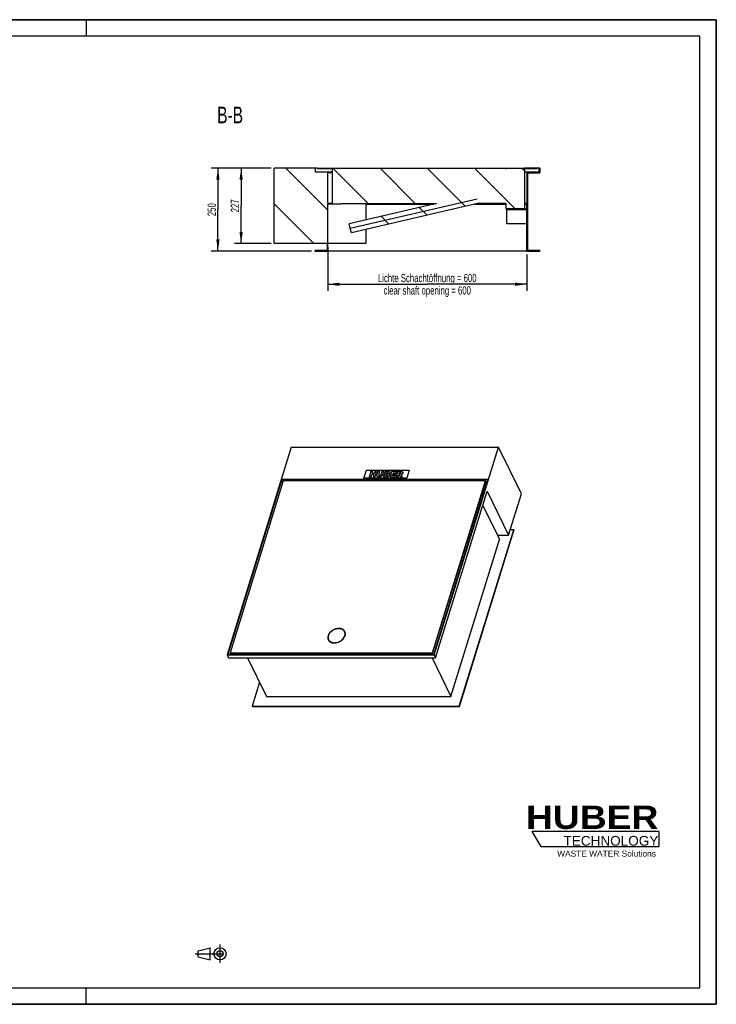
# Model space of a CAD drawing. Header units: millimetres. Extents: x 0 to 4200, y 0 to 2970.
# Tile 2 of 2: x 2100 to 4200, y 0 to 2970. Entities that reach past the tile are written whole.
import ezdxf

# ---------------------------------------------------------------- set-up
doc = ezdxf.new("R2010")
doc.units = ezdxf.units.MM
doc.header["$LTSCALE"] = 231
doc.linetypes.add('CENTER', pattern=[0.6, 0.375, -0.075, 0.075, -0.075])
doc.layers.get('0').update_dxf_attribs({"linetype": 'CONTINUOUS'})
for name, color, linetype in [('_2D-BEM', 7, 'CONTINUOUS'), ('_ACHSEN', 7, 'CONTINUOUS'), ('_KURVEN', 7, 'CONTINUOUS'), ('_ZEICHNUNGSELEM', 7, 'CONTINUOUS'), ('HUBER_Logo_BL2', 7, 'CONTINUOUS')]:
    doc.layers.add(name, color=color, linetype=linetype)
doc.styles.get("Standard").update_dxf_attribs({"font": 'txt', "width": 0.7})
doc.styles.add('TEXTSTYLE_2', font='ariblk.ttf')
doc.styles.add('TEXTSTYLE_3', font='arial.ttf')
doc.dimstyles.new('DIMSTYLE_1', dxfattribs={"dimtxt": 25, "dimasz": 35, "dimexe": 2, "dimexo": 1, "dimtad": 1, "dimdec": 1, "dimtxsty": 'STANDARD', "dimblk": '_FILLED', "dimblk1": '_FILLED', "dimblk2": '_FILLED', "dimcen": 0.09, "dimadec": 1, "dimazin": 2, "dimtp": 0.8, "dimtm": 0.8, "dimtfac": 1, "dimtdec": 1, "dimtofl": 0, "dimtmove": 0, "dimatfit": 3, "dimldrblk": '_FILLED', "dimfxl": 1, "dimtolj": 1, "dimarcsym": 0})
doc.dimstyles.new('DIMSTYLE_2', dxfattribs={"dimtxt": 25, "dimasz": 35, "dimexe": 2, "dimexo": 1, "dimtad": 1, "dimdec": 1, "dimtxsty": 'STANDARD', "dimblk": '_FILLED', "dimblk1": '_FILLED', "dimblk2": '_FILLED', "dimcen": 0.09, "dimadec": 1, "dimazin": 2, "dimtp": 0.5, "dimtm": 0.5, "dimtfac": 1, "dimtdec": 1, "dimtofl": 0, "dimtmove": 0, "dimatfit": 3, "dimldrblk": '_FILLED', "dimfxl": 1, "dimtolj": 1, "dimarcsym": 0})

# ---------------------------------------------------------------- blocks, each defined once
blk = doc.blocks.new('HUBER_LOGO_BL2', base_point=(3837.5, 503.7))
at = {"layer": 'HUBER_Logo_BL2', "color": 5, "linetype": 'CONTINUOUS'}
for p, q in [((4026.4, 521), (3643.9, 521)), ((3643.9, 521), (3670.9, 476)), ((4026.4, 521), (4026.4, 476)), ((3670.9, 476), (4026.4, 476))]:
    blk.add_line(p, q, dxfattribs=at)
at = {"layer": 'HUBER_Logo_BL2', "color": 2, "linetype": 'CONTINUOUS', "attachment_point": 3, "line_spacing_factor": 0.78}
for s, insert, char_height, width, style in [('HUBER\\P\\fArial;\\H29.25;TECHNOLOGY ', (4025.4, 599.1), 70.2, 387.672, 'TEXTSTYLE_2'), ('WASTE WATER Solutions', (4018, 463.6), 18, 297.033, 'TEXTSTYLE_3')]:
    blk.add_mtext(s, dxfattribs=dict(at, insert=insert, char_height=char_height, width=width, style=style))
blk = doc.blocks.new('_FILLED')
at = {"color": 0, "linetype": 'BYBLOCK'}
blk.add_solid([(0, 0), (-1, 0.143), (-1, -0.143)], dxfattribs=at)
blk = doc.blocks.new('*D1')
at = {"layer": '_2D-BEM', "color": 2, "linetype": 'CONTINUOUS'}
for p, q in [((3028.6, 2285), (3028.6, 2152)), ((3628.6, 2262), (3628.6, 2152)), ((3028.6, 2172), (3328.6, 2172)), ((3628.6, 2172), (3328.6, 2172))]:
    blk.add_line(p, q, dxfattribs=at)
at = {"layer": '_2D-BEM', "color": 2, "linetype": 'CONTINUOUS', "xscale": 35, "yscale": 35, "zscale": 35, "rotation": 180}
blk.add_blockref('_FILLED', (3028.6, 2172), dxfattribs=at)
at = {"layer": '_2D-BEM', "color": 2, "linetype": 'CONTINUOUS', "xscale": 35, "yscale": 35, "zscale": 35}
blk.add_blockref('_FILLED', (3628.6, 2172), dxfattribs=at)
at = {"layer": '_2D-BEM', "color": 2, "linetype": 'CONTINUOUS', "insert": (3328.6, 2203.3), "char_height": 25, "width": 702.143, "attachment_point": 2, "line_spacing_factor": 0.9}
blk.add_mtext('Lichte Schachtöffnung = 600\\Pclear shaft opening = 600', dxfattribs=at)
blk = doc.blocks.new('*D2')
at = {"layer": '_2D-BEM', "color": 2, "linetype": 'CONTINUOUS'}
for p, q in [((2857.6, 2522), (2677.6, 2522)), ((2697.6, 2522), (2697.6, 2397)), ((2697.6, 2272), (2697.6, 2397)), ((2979.6, 2272), (2677.6, 2272))]:
    blk.add_line(p, q, dxfattribs=at)
at = {"layer": '_2D-BEM', "color": 2, "linetype": 'CONTINUOUS', "xscale": 35, "yscale": 35, "zscale": 35}
for p, rotation in [((2697.6, 2522), 90), ((2697.6, 2272), 270)]:
    blk.add_blockref('_FILLED', p, dxfattribs=dict(at, rotation=rotation))
at = {"layer": '_2D-BEM', "color": 2, "linetype": 'CONTINUOUS', "insert": (2666.4, 2397), "char_height": 25, "width": 85.714, "attachment_point": 2, "rotation": 90, "line_spacing_factor": 0.9}
blk.add_mtext('250', dxfattribs=at)
blk = doc.blocks.new('*D3')
at = {"layer": '_2D-BEM', "color": 2, "linetype": 'CONTINUOUS'}
for p, q in [((2857.6, 2522), (2747.6, 2522)), ((2767.6, 2522), (2767.6, 2408.5)), ((2767.6, 2295), (2767.6, 2408.5)), ((2857.6, 2295), (2747.6, 2295))]:
    blk.add_line(p, q, dxfattribs=at)
at = {"layer": '_2D-BEM', "color": 2, "linetype": 'CONTINUOUS', "xscale": 35, "yscale": 35, "zscale": 35}
for p, rotation in [((2767.6, 2522), 90), ((2767.6, 2295), 270)]:
    blk.add_blockref('_FILLED', p, dxfattribs=dict(at, rotation=rotation))
at = {"layer": '_2D-BEM', "color": 2, "linetype": 'CONTINUOUS', "insert": (2736.4, 2408.5), "char_height": 25, "width": 88.393, "attachment_point": 2, "rotation": 90, "line_spacing_factor": 0.9}
blk.add_mtext('227', dxfattribs=at)
blk = doc.blocks.new('PROJEKTIONSMETHODE_1_BL3', base_point=(2680, 152.5))
at = {"color": 2, "linetype": 'CENTER'}
for p, q in [((2703.8, 180), (2703.8, 125)), ((2628.7, 152.5), (2731.3, 152.5))]:
    blk.add_line(p, q, dxfattribs=at)
at = {"color": 2, "linetype": 'CONTINUOUS'}
for p, q in [((2637.8, 161.7), (2674.5, 170.8)), ((2637.8, 143.3), (2637.8, 161.7)), ((2674.5, 134.2), (2674.5, 170.8)), ((2637.8, 143.3), (2674.5, 134.2))]:
    blk.add_line(p, q, dxfattribs=at)
for radius in [18.3, 9.17]:
    blk.add_circle((2703.8, 152.5), radius, dxfattribs=at)

msp = doc.modelspace()

# ---------------------------------------------------------------- hatches: boundary and pattern name
at = {"linetype": 'CONTINUOUS'}
h = msp.add_hatch(dxfattribs=at)
h.set_pattern_fill('ANSI31', color=2, angle=90, style=0, pattern_type=2)
h.set_pattern_definition([(135, (3328.62, 2522.03), (-71.118, -71.118), [])])
edge = h.paths.add_edge_path()
edge.add_line((3630.62, 2508.03), (3667.62, 2508.03))
edge.add_line((3630.62, 2508.03), (3630.62, 2274.03))
edge.add_line((3667.62, 2274.03), (3630.62, 2274.03))
edge.add_line((3667.62, 2274.03), (3667.62, 2272.03))
edge.add_line((3628.62, 2272.03), (3667.62, 2272.03))
edge.add_line((3628.62, 2272.03), (3628.62, 2397.53))
edge.add_line((3568.62, 2397.53), (3628.62, 2397.53))
edge.add_line((3568.62, 2399.53), (3568.62, 2397.53))
edge.add_line((3568.62, 2399.53), (3628.62, 2399.53))
edge.add_line((3628.62, 2399.53), (3628.62, 2414.03))
edge.add_line((3628.62, 2414.03), (3621.62, 2414.03))
edge.add_line((3621.62, 2414.03), (3621.62, 2400.03))
edge.add_line((3565.62, 2400.03), (3621.62, 2400.03))
edge.add_line((3565.62, 2416.03), (3565.62, 2400.03))
edge.add_line((3565.62, 2416.03), (3480.23, 2416.03))
edge.add_line((3480.23, 2416.03), (3099.8, 2327.4))
edge.add_line((3099.8, 2327.4), (3093.45, 2354.67))
edge.add_line((3356.83, 2416.03), (3093.45, 2354.67))
edge.add_line((3068.62, 2416.03), (3356.83, 2416.03))
edge.add_line((3068.62, 2414.03), (3068.62, 2416.03))
edge.add_line((3068.62, 2414.03), (3028.62, 2414.03))
edge.add_line((3028.62, 2272.03), (3028.62, 2414.03))
edge.add_line((2989.62, 2272.03), (3028.62, 2272.03))
edge.add_line((2989.62, 2274.03), (2989.62, 2272.03))
edge.add_line((3026.62, 2274.03), (2989.62, 2274.03))
edge.add_line((3026.62, 2295.03), (3026.62, 2274.03))
edge.add_line((3026.62, 2295.03), (2867.62, 2295.03))
edge.add_line((2867.62, 2295.03), (2867.62, 2522.03))
edge.add_line((2991.62, 2522.03), (2867.62, 2522.03))
edge.add_line((2991.62, 2510.03), (2991.62, 2522.03))
edge.add_line((3028.62, 2510.03), (2991.62, 2510.03))
edge.add_line((3028.62, 2416.03), (3028.62, 2510.03))
edge.add_line((3042.12, 2416.03), (3028.62, 2416.03))
edge.add_line((3042.12, 2520.03), (3042.12, 2416.03))
edge.add_line((3042.12, 2520.03), (2997.62, 2520.03))
edge.add_line((2997.62, 2520.03), (2997.62, 2522.03))
edge.add_line((2997.62, 2522.03), (3565.62, 2522.03))
edge.add_line((3565.62, 2522.03), (3565.62, 2520.03))
edge.add_line((3565.62, 2520.03), (3566.62, 2520.03))
edge.add_line((3566.62, 2522.03), (3566.62, 2520.03))
edge.add_line((3566.62, 2522.03), (3620.62, 2522.03))
edge.add_line((3620.62, 2522.03), (3620.62, 2520.03))
edge.add_line((3620.62, 2520.03), (3621.62, 2520.03))
edge.add_line((3621.62, 2520.03), (3621.62, 2416.03))
edge.add_line((3628.62, 2416.03), (3621.62, 2416.03))
edge.add_line((3628.62, 2510.03), (3628.62, 2416.03))
edge.add_line((3665.62, 2510.03), (3628.62, 2510.03))
edge.add_line((3665.62, 2510.03), (3665.62, 2522.03))
edge.add_line((3667.62, 2522.03), (3665.62, 2522.03))
edge.add_line((3667.62, 2522.03), (3667.62, 2508.03))
edge = h.paths.add_edge_path()
edge.add_line((3659.62, 2522.03), (3621.62, 2522.03))
edge.add_line((3659.62, 2520.03), (3659.62, 2522.03))
edge.add_line((3659.62, 2520.03), (3621.62, 2520.03))
edge.add_line((3621.62, 2522.03), (3621.62, 2520.03))

# ---------------------------------------------------------------- linework, layer by layer
at = {"color": 7, "linetype": 'CONTINUOUS'}
for p, q in [((0, 2970), (4200, 2970)), ((4200, 0), (4200, 2970)), ((2991.62, 2522.03), (2867.62, 2522.03)), ((2867.62, 2295.03), (2867.62, 2522.03)), ((2991.62, 2510.03), (2991.62, 2522.03)), ((2997.62, 2522.03), (2991.62, 2522.03)), ((3028.62, 2510.03), (2991.62, 2510.03)), ((2997.62, 2522.03), (3565.62, 2522.03)), ((2997.62, 2520.03), (2997.62, 2522.03)), ((3042.12, 2520.03), (2997.62, 2520.03)), ((3028.62, 2416.03), (3028.62, 2510.03)), ((3042.12, 2510.03), (3028.62, 2510.03)), ((3042.12, 2508.03), (3028.62, 2508.03)), ((3042.12, 2520.03), (3042.12, 2416.03)), ((3565.62, 2522.03), (3565.62, 2520.03)), ((3565.62, 2522.03), (3566.62, 2522.03)), ((3565.62, 2520.03), (3566.62, 2520.03)), ((3566.62, 2522.03), (3566.62, 2520.03)), ((3566.62, 2522.03), (3593.62, 2522.03)), ((3593.62, 2522.03), (3620.62, 2522.03)), ((3620.62, 2522.03), (3620.62, 2520.03)), ((3620.62, 2522.03), (3621.62, 2522.03)), ((3620.62, 2520.03), (3621.62, 2520.03)), ((3621.62, 2522.03), (3621.62, 2520.03)), ((3659.62, 2522.03), (3621.62, 2522.03)), ((3621.62, 2520.03), (3621.62, 2416.03)), ((3659.62, 2520.03), (3621.62, 2520.03)), ((3628.62, 2510.03), (3621.62, 2510.03)), ((3665.62, 2510.03), (3628.62, 2510.03)), ((3628.62, 2510.03), (3628.62, 2416.03)), ((3630.62, 2508.03), (3667.62, 2508.03)), ((3630.62, 2508.03), (3630.62, 2274.03)), ((3665.62, 2522.03), (3659.62, 2522.03)), ((3659.62, 2520.03), (3659.62, 2522.03)), ((3667.62, 2522.03), (3665.62, 2522.03)), ((3665.62, 2510.03), (3665.62, 2522.03)), ((3667.62, 2522.03), (3667.62, 2508.03)), ((3042.12, 2416.03), (3028.62, 2416.03)), ((3028.62, 2272.03), (3028.62, 2414.03)), ((3068.62, 2414.03), (3028.62, 2414.03)), ((3068.62, 2414.03), (3068.62, 2416.03)), ((3068.62, 2416.03), (3356.83, 2416.03)), ((3356.83, 2416.03), (3093.45, 2354.67)), ((3480.23, 2416.03), (3099.8, 2327.4)), ((3143.62, 2416.03), (3143.62, 2366.36)), ((3143.62, 2414.03), (3348.25, 2414.03)), ((3471.65, 2414.03), (3565.62, 2414.03)), ((3565.62, 2416.03), (3480.23, 2416.03)), ((3565.62, 2416.03), (3565.62, 2400.03)), ((3628.62, 2416.03), (3621.62, 2416.03)), ((3621.62, 2414.03), (3621.62, 2400.03)), ((3628.62, 2414.03), (3621.62, 2414.03)), ((3628.62, 2399.53), (3628.62, 2414.03)), ((3565.62, 2400.03), (3621.62, 2400.03)), ((3568.62, 2399.53), (3628.62, 2399.53)), ((3568.62, 2399.53), (3568.62, 2397.53)), ((3568.62, 2397.53), (3628.62, 2397.53)), ((3568.62, 2354.53), (3568.62, 2397.53)), ((3628.62, 2272.03), (3628.62, 2397.53)), ((3096.62, 2341.03), (3093.45, 2354.67)), ((3628.62, 2354.53), (3568.62, 2354.53)), ((3099.8, 2327.4), (3096.62, 2341.03)), ((3143.62, 2337.61), (3143.62, 2295.03)), ((3026.62, 2295.03), (2867.62, 2295.03)), ((3026.62, 2295.03), (3026.62, 2274.03)), ((3143.62, 2295.03), (3028.62, 2295.03)), ((3026.62, 2274.03), (2989.62, 2274.03)), ((2989.62, 2274.03), (2989.62, 2272.03)), ((2989.62, 2272.03), (3028.62, 2272.03)), ((3628.62, 2272.03), (3028.62, 2272.03)), ((3628.62, 2272.03), (3667.62, 2272.03)), ((3667.62, 2274.03), (3630.62, 2274.03)), ((3667.62, 2274.03), (3667.62, 2272.03)), ((2918.77, 1680.59), (2725.12, 1053.93)), ((2918.77, 1680.59), (3543.25, 1680.59)), ((3349.59, 1053.93), (3543.25, 1680.59)), ((3612.49, 1539.49), (3543.25, 1680.59)), ((2890.59, 1583.46), (2727.44, 1055.5)), ((2894.67, 1578.76), (2734.42, 1060.2)), ((3511.39, 1583.46), (2890.59, 1583.46)), ((2893.99, 1576.55), (2890.59, 1583.46)), ((3504.41, 1578.76), (2894.67, 1578.76)), ((3344.16, 1060.2), (3504.41, 1578.76)), ((3344.77, 1058.96), (3505.02, 1577.52)), ((3348.24, 1055.5), (3511.39, 1583.46)), ((3504.41, 1578.76), (3505.02, 1577.52)), ((3509.08, 1576), (3504.55, 1576)), ((3353.87, 1045.23), (3509.03, 1547.34)), ((3509.03, 1547.34), (3574, 1414.94)), ((3574, 1414.94), (3612.49, 1539.49)), ((3495.86, 1504.73), (3539.92, 1414.94)), ((3425.25, 899.77), (3589.37, 1430.87)), ((3425.86, 898.53), (3589.98, 1429.63)), ((3589.37, 1430.87), (3578.93, 1430.87)), ((3589.37, 1430.87), (3589.98, 1429.63)), ((3400.12, 928.76), (3546.33, 1401.89)), ((3539.92, 1414.94), (3546.33, 1401.89)), ((3539.92, 1414.94), (3574, 1414.94)), ((3031.64, 1098.76), (3031.03, 1100)), ((3080.12, 1122.55), (3079.51, 1123.79)), ((2725.12, 1053.93), (2729.39, 1045.23)), ((2725.12, 1053.93), (3349.59, 1053.93)), ((2727.44, 1055.5), (3348.24, 1055.5)), ((2729.39, 1045.23), (3353.87, 1045.23)), ((2734.69, 1059.65), (2733.41, 1055.5)), ((2734.42, 1060.2), (2735.03, 1058.96)), ((2734.42, 1060.2), (3344.16, 1060.2)), ((2735.03, 1058.96), (3344.77, 1058.96)), ((2786.64, 1045.23), (2843.8, 928.76)), ((3342.97, 1045.23), (3400.12, 928.76)), ((3344.16, 1060.2), (3344.77, 1058.96)), ((3349.59, 1053.93), (3353.87, 1045.23)), ((2822.89, 971.37), (2800.77, 899.77)), ((2843.8, 928.76), (3400.12, 928.76)), ((2800.77, 899.77), (2801.38, 898.53)), ((2800.77, 899.77), (3425.25, 899.77)), ((2801.38, 898.53), (3425.86, 898.53)), ((3425.25, 899.77), (3425.86, 898.53)), ((0, 0), (4200, 0))]:
    msp.add_line(p, q, dxfattribs=at)
at = {"color": 3, "linetype": 'CONTINUOUS'}
for p, q in [((4200, 2970), (0, 2970)), ((2300, 2970), (2300, 2920)), ((4200, 2970), (4200, 0)), ((2300, 0), (2300, 50)), ((4200, 0), (0, 0))]:
    msp.add_line(p, q, dxfattribs=at)
at = {"color": 5, "linetype": 'CONTINUOUS'}
for p, q in [((4150, 2920), (50, 2920)), ((4150, 50), (4150, 2920)), ((50, 50), (4150, 50))]:
    msp.add_line(p, q, dxfattribs=at)
at = {"color": 7, "linetype": 'CONTINUOUS'}
for points, knots in [([(3061.8, 1133.05), (3058.29, 1133.05), (3052.92, 1132.09), (3046.3, 1129.34), (3041.61, 1126.54), (3037.48, 1123.14), (3033.07, 1118.17), (3030.79, 1113.71), (3030.06, 1110.66)], [0, 0, 0, 0, 0.2544468, 0.3868493, 0.5190744, 0.6485528, 0.7730174, 1, 1, 1, 1]), ([(3079.51, 1123.79), (3078.81, 1125.22), (3076.85, 1127.91), (3072.67, 1130.87), (3067.51, 1132.68), (3063.75, 1133.05), (3061.8, 1133.05)], [0, 0, 0, 0, 0.2268552, 0.4650458, 0.722054, 1, 1, 1, 1]), ([(3030.06, 1110.66), (3029.62, 1108.85), (3029.37, 1106.04), (3030.01, 1102.45), (3030.64, 1100.79), (3031.03, 1100)], [0, 0, 0, 0, 0.5135194, 0.7587203, 1, 1, 1, 1]), ([(3031.03, 1100), (3031.73, 1098.58), (3033.68, 1095.89), (3037.87, 1092.93), (3043.03, 1091.12), (3046.79, 1090.75), (3048.73, 1090.75)], [0, 0, 0, 0, 0.2268552, 0.4650458, 0.722054, 1, 1, 1, 1]), ([(3048.73, 1090.75), (3051.05, 1090.75), (3055.78, 1091.31), (3062.61, 1093.57), (3068.92, 1097.13), (3074.28, 1101.73), (3078.3, 1107.08), (3080.71, 1112.82), (3081.17, 1117.72), (3080.53, 1121.33), (3079.9, 1123), (3079.51, 1123.79)], [0, 0, 0, 0, 0.1326395, 0.2708734, 0.4100994, 0.5455252, 0.673105, 0.7905136, 0.8981194, 0.9494753, 1, 1, 1, 1])]:
    msp.add_open_spline(points, degree=3, knots=knots, dxfattribs=at)
at = {"layer": '_ACHSEN', "color": 7, "linetype": 'CONTINUOUS'}
for centre, start, end in [((3043.88, 1104.76), 200.72692, 203.38219), ((3067.88, 1116.54), 28.6078, 31.56226)]:
    msp.add_arc(centre, 14.63, start, end, dxfattribs=at)
for points, knots in [([(3080.4, 1124.23), (3079.93, 1125.2), (3078.75, 1127.04), (3076.4, 1129.4), (3073.51, 1131.31), (3070.17, 1132.71), (3066.47, 1133.59), (3061.06, 1134.04), (3053.95, 1133.16), (3047.11, 1130.6), (3042.02, 1127.64), (3037.43, 1124.2), (3032.73, 1119.18), (3030.23, 1114.34), (3029.48, 1111.9)], [0, 0, 0, 0, 0.0507441, 0.1026258, 0.1566029, 0.2133314, 0.2731225, 0.335958, 0.4690679, 0.6082314, 0.678196, 0.7472222, 0.8792136, 1, 1, 1, 1]), ([(3080.35, 1124.2), (3079.44, 1125.68), (3077, 1128.4), (3073.83, 1130.19), (3072.12, 1130.88)], [0, 0, 0, 0, 0.4842756, 1, 1, 1, 1]), ([(3029.48, 1111.9), (3029.15, 1110.84), (3028.67, 1108.7), (3028.52, 1105.48), (3028.98, 1102.39), (3029.69, 1100.47), (3030.13, 1099.56)], [0, 0, 0, 0, 0.2644249, 0.5170837, 0.7609157, 1, 1, 1, 1]), ([(3029.92, 1110.09), (3029.43, 1108.33), (3028.92, 1104.76), (3029.59, 1101.19), (3030.19, 1099.59)], [0, 0, 0, 0, 0.5155279, 1, 1, 1, 1]), ([(3030.13, 1099.56), (3030.6, 1098.6), (3031.78, 1096.75), (3034.14, 1094.4), (3037.03, 1092.49), (3040.36, 1091.09), (3044.07, 1090.21), (3049.47, 1089.76), (3056.59, 1090.64), (3063.43, 1093.19), (3068.52, 1096.16), (3073.11, 1099.6), (3077.81, 1104.62), (3080.3, 1109.46), (3081.06, 1111.9)], [0, 0, 0, 0, 0.0507441, 0.1026258, 0.1566029, 0.2133314, 0.2731225, 0.335958, 0.4690679, 0.6082314, 0.678196, 0.7472222, 0.8792136, 1, 1, 1, 1]), ([(3081.22, 1112.47), (3081.57, 1114.2), (3081.74, 1116.85), (3081.09, 1120.23), (3080.48, 1121.8), (3080.12, 1122.55)], [0, 0, 0, 0, 0.5123478, 0.7579507, 1, 1, 1, 1]), ([(3081.06, 1111.9), (3081.39, 1112.96), (3081.87, 1115.1), (3082.01, 1118.32), (3081.56, 1121.4), (3080.85, 1123.33), (3080.4, 1124.23)], [0, 0, 0, 0, 0.2644249, 0.5170837, 0.7609157, 1, 1, 1, 1]), ([(3031.64, 1098.76), (3032.01, 1098.01), (3032.89, 1096.56), (3035.19, 1093.95), (3037.43, 1092.45), (3039.03, 1091.68)], [0, 0, 0, 0, 0.2419203, 0.4874555, 1, 1, 1, 1])]:
    msp.add_open_spline(points, degree=3, knots=knots, dxfattribs=at)
at = {"layer": '_KURVEN', "color": 4, "linetype": 'CONTINUOUS'}
for p, q in [((3096.62, 2341.03), (3478.62, 2430.03)), ((3137.73, 1587.38), (3144.99, 1610.88)), ((3144.99, 1610.88), (3273.94, 1610.88)), ((3158.43, 1606.96), (3153.59, 1591.3)), ((3164.12, 1606.96), (3158.43, 1606.96)), ((3162.43, 1601.48), (3164.12, 1606.96)), ((3170.34, 1606.96), (3168.65, 1601.48)), ((3176.06, 1606.96), (3170.34, 1606.96)), ((3171.22, 1591.3), (3176.06, 1606.96)), ((3179.86, 1606.96), (3176.97, 1597.62)), ((3185.54, 1606.96), (3179.86, 1606.96)), ((3182.58, 1597.4), (3185.54, 1606.96)), ((3191.83, 1606.96), (3188.88, 1597.4)), ((3197.51, 1606.96), (3191.83, 1606.96)), ((3194.62, 1597.62), (3197.51, 1606.96)), ((3201.29, 1606.96), (3196.45, 1591.3)), ((3211.95, 1606.96), (3201.29, 1606.96)), ((3221.28, 1606.96), (3216.44, 1591.3)), ((3236.54, 1606.96), (3221.28, 1606.96)), ((3239.96, 1606.96), (3235.12, 1591.3)), ((3235.51, 1603.62), (3236.54, 1606.96)), ((3249.44, 1606.96), (3239.96, 1606.96)), ((3273.94, 1610.88), (3266.68, 1587.38)), ((3266.68, 1587.38), (3137.73, 1587.38)), ((3153.59, 1591.3), (3159.28, 1591.3)), ((3159.28, 1591.3), (3161.24, 1597.63)), ((3161.24, 1597.63), (3167.46, 1597.63)), ((3168.65, 1601.48), (3162.43, 1601.48)), ((3167.46, 1597.63), (3165.5, 1591.3)), ((3165.5, 1591.3), (3171.22, 1591.3)), ((3196.45, 1591.3), (3206.28, 1591.3)), ((3203.23, 1594.66), (3204.21, 1597.84)), ((3206.14, 1594.66), (3203.23, 1594.66)), ((3204.21, 1597.84), (3207.11, 1597.84)), ((3205.14, 1600.82), (3206.05, 1603.79)), ((3207.61, 1600.82), (3205.14, 1600.82)), ((3206.05, 1603.79), (3208.57, 1603.79)), ((3216.44, 1591.3), (3231.97, 1591.3)), ((3223.24, 1594.84), (3224.2, 1597.93)), ((3233.07, 1594.84), (3223.24, 1594.84)), ((3224.2, 1597.93), (3233.06, 1597.93)), ((3225.19, 1601.13), (3225.96, 1603.62)), ((3234.05, 1601.13), (3225.19, 1601.13)), ((3225.96, 1603.62), (3235.51, 1603.62)), ((3231.97, 1591.3), (3233.07, 1594.84)), ((3233.06, 1597.93), (3234.05, 1601.13)), ((3235.12, 1591.3), (3240.83, 1591.3)), ((3240.83, 1591.3), (3242.8, 1597.65)), ((3242.8, 1597.65), (3243.3, 1597.65)), ((3243.71, 1600.61), (3244.7, 1603.8)), ((3246.11, 1600.61), (3243.71, 1600.61)), ((3244.7, 1603.8), (3247.2, 1603.8)), ((3245.24, 1596.08), (3246.8, 1591.3)), ((3246.8, 1591.3), (3253.24, 1591.3)), ((3253.24, 1591.3), (3251.87, 1595.83))]:
    msp.add_line(p, q, dxfattribs=at)
for points in [[(3211.95, 1606.96), (3213.72, 1606.96), (3214.96, 1606.59), (3215.69, 1605.84)], [(3215.69, 1605.84), (3216.41, 1605.09), (3216.6, 1604.16), (3216.26, 1603.06)], [(3249.44, 1606.96), (3251.2, 1606.96), (3252.51, 1606.83), (3253.36, 1606.58)], [(3253.36, 1606.58), (3254.21, 1606.32), (3254.8, 1605.84), (3255.16, 1605.14)], [(3255.16, 1605.14), (3255.52, 1604.45), (3255.54, 1603.61), (3255.24, 1602.61)], [(3176.68, 1594.97), (3176.64, 1595.98), (3176.73, 1596.85), (3176.97, 1597.62)], [(3177.33, 1593.17), (3176.92, 1593.75), (3176.7, 1594.35), (3176.68, 1594.97)], [(3178.87, 1591.82), (3178.25, 1592.14), (3177.74, 1592.59), (3177.33, 1593.17)], [(3181.33, 1591.19), (3180.3, 1591.3), (3179.48, 1591.5), (3178.87, 1591.82)], [(3184.22, 1591.03), (3183.31, 1591.03), (3182.35, 1591.08), (3181.33, 1591.19)], [(3182.58, 1597.4), (3182.32, 1596.54), (3182.39, 1595.88), (3182.79, 1595.4)], [(3182.79, 1595.4), (3183.2, 1594.92), (3183.9, 1594.68), (3184.89, 1594.68)], [(3188.36, 1591.55), (3187.15, 1591.21), (3185.76, 1591.03), (3184.22, 1591.03)], [(3184.89, 1594.68), (3185.88, 1594.68), (3186.71, 1594.92), (3187.41, 1595.39)], [(3187.41, 1595.39), (3188.11, 1595.86), (3188.61, 1596.53), (3188.88, 1597.4)], [(3191.04, 1592.85), (3190.12, 1592.23), (3189.23, 1591.8), (3188.36, 1591.55)], [(3193.3, 1595), (3192.71, 1594.18), (3191.96, 1593.46), (3191.04, 1592.85)], [(3194.62, 1597.62), (3194.34, 1596.69), (3193.89, 1595.83), (3193.3, 1595)], [(3206.14, 1594.66), (3207.12, 1594.66), (3207.85, 1594.8), (3208.35, 1595.1)], [(3208.89, 1591.51), (3207.57, 1591.36), (3206.69, 1591.3), (3206.28, 1591.3)], [(3209.06, 1597.41), (3208.74, 1597.69), (3208.1, 1597.84), (3207.11, 1597.84)], [(3207.61, 1600.82), (3208.49, 1600.82), (3209.15, 1600.95), (3209.58, 1601.2)], [(3208.35, 1595.1), (3208.84, 1595.4), (3209.16, 1595.79), (3209.32, 1596.3)], [(3210.26, 1603.4), (3209.99, 1603.66), (3209.42, 1603.79), (3208.57, 1603.79)], [(3211.21, 1592.02), (3210.66, 1591.79), (3209.88, 1591.62), (3208.89, 1591.51)], [(3209.32, 1596.3), (3209.46, 1596.76), (3209.38, 1597.13), (3209.06, 1597.41)], [(3209.58, 1601.2), (3210.01, 1601.46), (3210.3, 1601.84), (3210.46, 1602.33)], [(3210.46, 1602.33), (3210.59, 1602.78), (3210.53, 1603.15), (3210.26, 1603.4)], [(3213.51, 1593.56), (3212.86, 1592.91), (3212.1, 1592.4), (3211.21, 1592.02)], [(3214.51, 1600.68), (3213.91, 1600.23), (3213.14, 1599.89), (3212.2, 1599.63)], [(3212.2, 1599.63), (3213.43, 1599.35), (3214.26, 1598.89), (3214.68, 1598.23)], [(3214.85, 1595.75), (3214.6, 1594.94), (3214.15, 1594.2), (3213.51, 1593.56)], [(3216.26, 1603.06), (3215.97, 1602.13), (3215.39, 1601.34), (3214.51, 1600.68)], [(3214.68, 1598.23), (3215.1, 1597.57), (3215.16, 1596.75), (3214.85, 1595.75)], [(3244.57, 1597.28), (3244.24, 1597.53), (3243.82, 1597.65), (3243.3, 1597.65)], [(3245.24, 1596.08), (3245.04, 1596.7), (3244.83, 1597.1), (3244.57, 1597.28)], [(3246.11, 1600.61), (3246.36, 1600.61), (3246.89, 1600.68), (3247.69, 1600.82)], [(3249.19, 1603.39), (3248.9, 1603.66), (3248.23, 1603.8), (3247.2, 1603.8)], [(3247.69, 1600.82), (3248.08, 1600.89), (3248.43, 1601.05), (3248.76, 1601.32)], [(3248.76, 1601.32), (3249.07, 1601.58), (3249.3, 1601.89), (3249.4, 1602.23)], [(3249.4, 1602.23), (3249.56, 1602.73), (3249.49, 1603.11), (3249.19, 1603.39)], [(3251.61, 1598.82), (3251.05, 1598.57), (3250.32, 1598.37), (3249.42, 1598.21)], [(3249.42, 1598.21), (3250.03, 1598.01), (3250.47, 1597.81), (3250.72, 1597.63)], [(3250.72, 1597.63), (3250.89, 1597.49), (3251.11, 1597.23), (3251.38, 1596.8)], [(3251.38, 1596.8), (3251.64, 1596.38), (3251.81, 1596.06), (3251.87, 1595.83)], [(3253.88, 1600.36), (3253.25, 1599.73), (3252.49, 1599.21), (3251.61, 1598.82)], [(3255.24, 1602.61), (3254.97, 1601.74), (3254.51, 1600.99), (3253.88, 1600.36)]]:
    msp.add_open_spline(points, degree=3, dxfattribs=at)

# ---------------------------------------------------------------- block references
at = {"color": 2, "linetype": 'CONTINUOUS'}
msp.add_blockref('PROJEKTIONSMETHODE_1_BL3', (2680, 152.5), dxfattribs=at)
at = {"layer": 'HUBER_Logo_BL2'}
msp.add_blockref('HUBER_LOGO_BL2', (3837.5, 503.74), dxfattribs=at)

# ---------------------------------------------------------------- texts
at = {"layer": '_ZEICHNUNGSELEM', "color": 2, "linetype": 'CONTINUOUS', "insert": (2773.39, 2707.54), "char_height": 50, "width": 171.4286, "attachment_point": 3, "line_spacing_factor": 0.9}
msp.add_mtext('B-B', dxfattribs=at)

# ---------------------------------------------------------------- dimensions: what is measured, and where the dimension line sits
at = {"layer": '_2D-BEM', "color": 2, "linetype": 'CONTINUOUS'}
for base, p1, picture, middle in [((2697.62, 2522.03), (2980.62, 2272.03), '*D2', (2697.62, 2393.46)), ((2767.62, 2522.03), (2858.62, 2295.03), '*D3', (2767.62, 2404.96))]:
    dim = msp.add_linear_dim(base=base, p1=p1, p2=(2858.62, 2522.03), angle=90, dimstyle='DIMSTYLE_2', dxfattribs=at)
    dim.commit()
    dim.dimension.update_dxf_attribs({"geometry": picture, "text_midpoint": middle, "dimtype": 160})
dim = msp.add_linear_dim(base=(3628.62, 2172.03), p1=(3028.62, 2286.03), p2=(3628.62, 2263.03), text='Lichte Schachtöffnung = <>\\Pclear shaft opening = 600', dimstyle='DIMSTYLE_1', dxfattribs=at)
dim.commit()
dim.dimension.update_dxf_attribs({"geometry": '*D1', "text_midpoint": (3328.62, 2172.03), "dimtype": 160})

doc.saveas('drawing.dxf')
